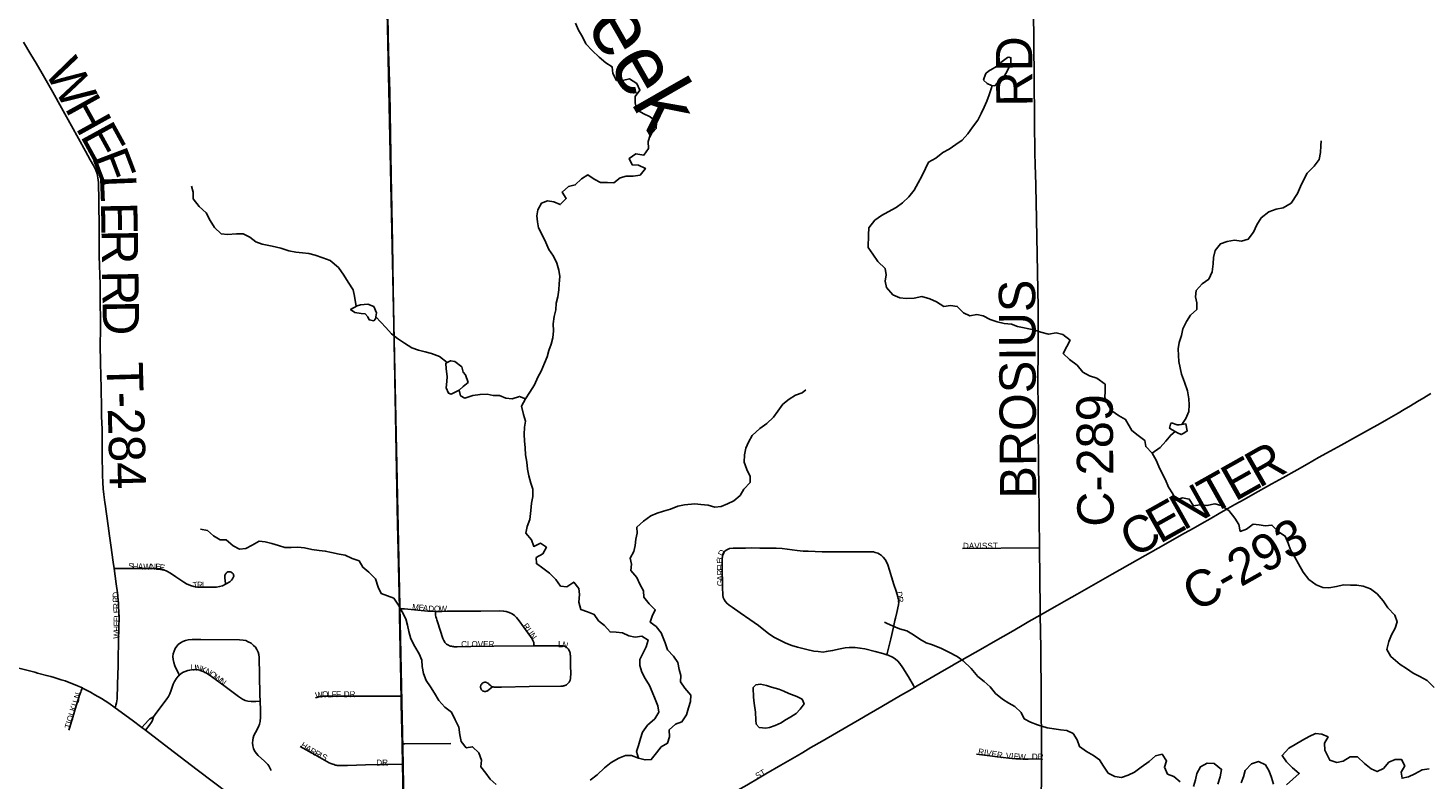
# Model space of a CAD drawing. Header units: feet. Extents: x 2113747 to 2516209, y 960708 to 1356798.
# Tile 239 of 253: x 2350713 to 2362262, y 1200988 to 1207191. Entities that reach past the tile are written whole.
import ezdxf

# ---------------------------------------------------------------- set-up
doc = ezdxf.new("R2010")
doc.units = ezdxf.units.FT
doc.header["$LTSCALE"] = 50
doc.header["$MEASUREMENT"] = 0
doc.linetypes.add('OhDOT_USTN3', pattern=[0.22, 0.165, -0.055])
for name, color, linetype in [('0_Xref', 7, 'Continuous'), ('GM_X_City_Street', 251, 'Continuous'), ('GM_X_City_Street_Text', 251, 'Continuous'), ('GM_X_County_Road', 3, 'Continuous'), ('GM_X_County_Road_Text', 3, 'Continuous'), ('GM_X_Minor_Lake', 5, 'Continuous'), ('GM_X_Minor_River', 5, 'Continuous'), ('GM_X_Minor_River_Text', 5, 'Continuous'), ('GM_X_State_Route', 1, 'Continuous'), ('GM_X_Township', 251, 'OhDOT_USTN3'), ('GM_X_Township_Road', 4, 'Continuous'), ('GM_X_Township_Road_Text', 4, 'Continuous')]:
    doc.layers.add(name, color=color, linetype=linetype)
doc.styles.add('Styledgn030', font='dgn030.shx')
doc.styles.add('Styledgn031', font='dgn031.shx')

# ---------------------------------------------------------------- blocks, each defined once
blk = doc.blocks.new('POR')
at = {"layer": 'GM_X_City_Street', "flags": 128}
for points in [[(2351424, 1202733), (2351417, 1202784), (2351405, 1202865), (2351399, 1202907), (2351386, 1203001), (2351374, 1203086)], [(2357799, 1202020), (2357831, 1202153), (2357853, 1202249), (2357865, 1202303), (2357869, 1202322), (2357881, 1202370), (2357893, 1202432), (2357896, 1202455), (2357894, 1202476), (2357890, 1202499), (2357875, 1202546), (2357857, 1202602), (2357837, 1202664), (2357821, 1202718), (2357806, 1202762), (2357797, 1202783), (2357784, 1202806), (2357769, 1202825), (2357755, 1202839), (2357738, 1202851), (2357723, 1202859), (2357703, 1202865), (2357687, 1202869), (2357660, 1202869), (2357624, 1202869), (2357534, 1202871), (2357460, 1202870), (2357378, 1202870), (2357264, 1202871), (2357149, 1202875), (2357107, 1202877), (2357058, 1202882), (2356935, 1202898), (2356885, 1202901), (2356849, 1202901), (2356751, 1202901), (2356679, 1202902), (2356633, 1202901), (2356571, 1202901), (2356531, 1202900), (2356501, 1202897), (2356488, 1202893), (2356473, 1202885), (2356462, 1202876), (2356453, 1202865), (2356446, 1202852), (2356441, 1202836), (2356439, 1202812), (2356439, 1202753), (2356442, 1202579), (2356446, 1202513), (2356449, 1202493), (2356455, 1202476), (2356464, 1202462), (2356478, 1202446), (2356496, 1202431), (2356521, 1202415), (2356587, 1202368), (2356669, 1202313), (2356738, 1202263), (2356797, 1202216), (2356823, 1202196), (2356867, 1202167), (2356914, 1202142), (2356965, 1202118), (2357014, 1202099), (2357061, 1202085), (2357138, 1202065), (2357196, 1202052), (2357232, 1202047), (2357272, 1202044), (2357298, 1202047), (2357350, 1202056), (2357414, 1202071), (2357453, 1202078), (2357488, 1202081), (2357537, 1202080), (2357576, 1202077), (2357617, 1202069), (2357703, 1202047), (2357766, 1202031), (2357799, 1202020)], [(2358421, 1202897), (2359057, 1202903)], [(2351424, 1202733), (2351466, 1202733), (2351692, 1202734), (2351781, 1202733), (2351808, 1202729), (2351834, 1202722), (2351858, 1202712), (2351890, 1202694), (2351934, 1202664), (2351998, 1202619), (2352020, 1202606), (2352053, 1202592), (2352080, 1202585), (2352112, 1202580), (2352144, 1202578), (2352226, 1202578), (2352268, 1202580), (2352294, 1202584), (2352318, 1202591), (2352347, 1202605), (2352377, 1202624), (2352384, 1202629), (2352392, 1202636), (2352401, 1202647), (2352407, 1202658), (2352409, 1202664), (2352410, 1202669), (2352410, 1202673), (2352409, 1202678), (2352408, 1202683), (2352405, 1202688), (2352401, 1202693), (2352398, 1202697), (2352393, 1202701), (2352388, 1202703), (2352382, 1202705), (2352376, 1202706), (2352371, 1202706), (2352365, 1202705), (2352361, 1202704), (2352357, 1202702), (2352352, 1202698), (2352348, 1202695), (2352344, 1202690), (2352341, 1202685), (2352339, 1202680), (2352338, 1202675), (2352337, 1202670), (2352337, 1202664), (2352337, 1202656), (2352343, 1202608)], [(2351432, 1201583), (2351439, 1201606), (2351443, 1201625), (2351446, 1201642), (2351448, 1201659), (2351453, 1201775), (2351456, 1201932), (2351458, 1202034), (2351459, 1202083), (2351459, 1202099), (2351460, 1202124), (2351463, 1202251), (2351465, 1202323), (2351464, 1202351), (2351460, 1202443), (2351451, 1202531), (2351441, 1202606), (2351424, 1202733)], [(2353777, 1202402), (2353791, 1202401), (2353818, 1202399), (2354012, 1202382), (2354049, 1202380), (2354074, 1202379)], [(2354074, 1202379), (2354084, 1202379), (2354128, 1202379), (2354171, 1202380), (2354344, 1202381), (2354449, 1202382), (2354600, 1202383), (2354636, 1202382), (2354658, 1202378), (2354683, 1202370), (2354707, 1202358), (2354726, 1202346), (2354742, 1202330), (2354765, 1202301), (2354871, 1202152), (2354876, 1202144), (2354881, 1202134), (2354884, 1202128), (2354885, 1202122), (2354886, 1202116), (2354887, 1202109), (2354887, 1202105), (2354888, 1202099), (2354888, 1202094)], [(2354074, 1202379), (2354075, 1202368), (2354076, 1202352), (2354078, 1202335), (2354082, 1202320), (2354085, 1202309), (2354090, 1202292), (2354135, 1202156), (2354143, 1202138), (2354148, 1202130), (2354153, 1202122), (2354159, 1202115), (2354166, 1202110), (2354172, 1202105), (2354181, 1202100), (2354190, 1202096), (2354198, 1202093), (2354208, 1202091), (2354215, 1202090), (2354223, 1202089), (2354229, 1202088), (2354238, 1202088), (2354253, 1202088), (2354367, 1202089), (2354557, 1202091), (2354888, 1202094)], [(2358027, 1201752), (2358047, 1201765), (2358152, 1201826), (2358272, 1201895), (2358334, 1201931), (2358357, 1201944), (2358463, 1202004), (2358526, 1202039), (2358571, 1202066), (2358693, 1202135), (2358821, 1202209), (2358900, 1202255), (2358969, 1202295), (2359062, 1202349)], [(2352628, 1201638), (2352627, 1201690), (2352624, 1201854), (2352621, 1201998), (2352617, 1202024), (2352612, 1202043), (2352602, 1202064), (2352589, 1202083), (2352574, 1202099), (2352553, 1202116), (2352530, 1202129), (2352509, 1202138), (2352487, 1202143), (2352457, 1202145), (2352139, 1202147), (2352067, 1202147), (2352034, 1202144), (2352012, 1202140), (2351991, 1202131), (2351971, 1202120), (2351953, 1202106), (2351940, 1202091), (2351927, 1202072), (2351918, 1202051), (2351912, 1202029), (2351909, 1202006), (2351910, 1201983), (2351915, 1201957), (2351925, 1201929), (2351936, 1201906), (2351962, 1201853)], [(2354888, 1202094), (2354888, 1202094), (2355039, 1202095), (2355113, 1202095), (2355123, 1202095), (2355129, 1202094), (2355134, 1202093), (2355138, 1202092), (2355144, 1202090), (2355148, 1202088), (2355153, 1202085), (2355156, 1202083), (2355162, 1202078), (2355164, 1202075), (2355171, 1202068), (2355176, 1202060), (2355178, 1202056), (2355181, 1202050), (2355183, 1202044), (2355185, 1202038), (2355186, 1202035), (2355186, 1202033), (2355187, 1202030), (2355187, 1202026), (2355187, 1202022), (2355188, 1202014), (2355188, 1202007), (2355188, 1201996), (2355188, 1201962), (2355189, 1201940), (2355190, 1201857), (2355189, 1201841), (2355189, 1201833), (2355189, 1201826), (2355188, 1201820), (2355187, 1201816), (2355185, 1201810), (2355183, 1201806), (2355180, 1201801), (2355177, 1201796), (2355173, 1201790), (2355166, 1201783), (2355161, 1201779), (2355155, 1201774), (2355150, 1201771), (2355143, 1201768), (2355136, 1201765), (2355132, 1201764), (2355126, 1201763), (2355120, 1201763), (2355110, 1201763), (2354848, 1201759), (2354618, 1201755), (2354568, 1201755), (2354562, 1201755), (2354556, 1201755), (2354554, 1201756), (2354550, 1201756), (2354547, 1201757), (2354544, 1201758), (2354543, 1201758), (2354539, 1201760), (2354537, 1201761), (2354534, 1201763), (2354528, 1201768), (2354516, 1201779), (2354511, 1201783), (2354507, 1201786), (2354505, 1201788), (2354502, 1201790), (2354498, 1201792), (2354494, 1201793), (2354491, 1201794), (2354488, 1201794), (2354486, 1201794), (2354484, 1201794), (2354480, 1201794), (2354478, 1201794), (2354475, 1201793), (2354473, 1201793), (2354471, 1201792), (2354468, 1201791), (2354466, 1201790), (2354463, 1201788), (2354461, 1201787), (2354458, 1201784), (2354456, 1201781), (2354453, 1201777), (2354452, 1201775), (2354450, 1201772), (2354449, 1201769), (2354448, 1201765), (2354447, 1201762), (2354447, 1201759), (2354447, 1201756), (2354447, 1201754), (2354447, 1201751), (2354448, 1201747), (2354449, 1201743), (2354451, 1201738), (2354454, 1201733), (2354457, 1201729), (2354460, 1201727), (2354463, 1201724), (2354466, 1201722), (2354469, 1201721), (2354472, 1201720), (2354478, 1201719), (2354481, 1201718), (2354485, 1201718), (2354489, 1201718), (2354494, 1201720), (2354499, 1201721), (2354503, 1201723), (2354505, 1201724), (2354508, 1201726), (2354510, 1201728), (2354515, 1201732), (2354535, 1201748), (2354543, 1201755)], [(2357799, 1202020), (2357810, 1202017), (2357845, 1202001), (2357866, 1201988), (2357889, 1201969), (2357906, 1201950), (2357931, 1201913), (2357976, 1201838), (2358018, 1201768), (2358027, 1201752)], [(2351962, 1201853), (2351972, 1201862), (2351988, 1201874), (2352009, 1201883), (2352031, 1201891), (2352048, 1201895), (2352063, 1201897), (2352089, 1201899), (2352115, 1201897), (2352140, 1201891), (2352165, 1201881), (2352191, 1201867), (2352226, 1201843), (2352340, 1201760), (2352449, 1201676), (2352482, 1201655), (2352506, 1201644), (2352528, 1201638), (2352554, 1201635), (2352594, 1201637), (2352628, 1201638)], [(2351749, 1201508), (2351777, 1201548), (2351854, 1201650), (2351871, 1201678), (2351882, 1201698), (2351894, 1201729), (2351911, 1201778), (2351922, 1201802), (2351936, 1201824), (2351953, 1201844), (2351962, 1201853)], [(2351051, 1201398), (2351091, 1201533), (2351101, 1201564), (2351145, 1201705), (2351148, 1201713), (2351152, 1201724), (2351158, 1201740), (2351162, 1201748)], [(2353085, 1201665), (2353108, 1201673), (2353112, 1201674), (2353119, 1201676), (2353122, 1201677), (2353128, 1201677), (2353131, 1201678), (2353139, 1201678), (2353145, 1201679), (2353159, 1201679), (2353756, 1201679), (2353791, 1201679)], [(2355985, 1200567), (2356028, 1200592), (2356238, 1200715), (2356445, 1200835), (2356642, 1200947), (2356744, 1201005), (2356801, 1201038), (2356924, 1201111), (2357057, 1201188), (2357105, 1201215), (2357172, 1201255), (2357265, 1201309), (2357467, 1201426), (2357572, 1201487), (2357651, 1201533), (2357756, 1201595), (2357912, 1201684), (2357986, 1201727), (2358027, 1201752)], [(2352719, 1201067), (2352699, 1201104), (2352691, 1201116), (2352684, 1201125), (2352665, 1201144), (2352611, 1201191), (2352596, 1201209), (2352583, 1201228), (2352574, 1201249), (2352568, 1201271), (2352566, 1201294), (2352567, 1201317), (2352570, 1201336), (2352576, 1201355), (2352590, 1201381), (2352616, 1201426), (2352624, 1201448), (2352629, 1201470), (2352631, 1201506), (2352631, 1201565), (2352628, 1201638)], [(2351653, 1201420), (2351676, 1201448), (2351709, 1201485), (2351718, 1201492), (2351749, 1201508)], [(2351683, 1201398), (2351713, 1201437), (2351732, 1201465), (2351738, 1201474), (2351749, 1201508)], [(2352958, 1201265), (2353082, 1201195), (2353199, 1201131), (2353211, 1201125), (2353220, 1201121), (2353227, 1201118), (2353238, 1201115), (2353248, 1201112), (2353255, 1201110), (2353265, 1201109), (2353279, 1201108), (2353287, 1201107), (2353302, 1201107), (2353310, 1201107), (2353350, 1201108), (2353422, 1201110), (2353498, 1201113), (2353621, 1201115), (2353681, 1201116), (2353802, 1201118)], [(2353799, 1201287), (2353823, 1201287), (2354202, 1201290)], [(2358538, 1201202), (2358758, 1201173), (2358805, 1201168), (2358831, 1201166), (2358870, 1201163), (2358891, 1201162), (2358934, 1201160), (2358964, 1201160), (2359074, 1201164)]]:
    blk.add_lwpolyline(points, dxfattribs=at)
at = {"layer": 'GM_X_County_Road', "flags": 128}
for points in [[(2359029, 1205756), (2359023, 1206001), (2359022, 1206043), (2359022, 1206049), (2359021, 1206079), (2359020, 1206144), (2359017, 1206432), (2359012, 1206778), (2359006, 1207635), (2359002, 1207914), (2359001, 1208005), (2358986, 1208854), (2358982, 1209052), (2358982, 1209106)], [(2359062, 1202349), (2359203, 1202427), (2359280, 1202471), (2359368, 1202521), (2359658, 1202685), (2359867, 1202803), (2360037, 1202900), (2360253, 1203023), (2360325, 1203064), (2360396, 1203104), (2360464, 1203142), (2360540, 1203186), (2360612, 1203227), (2360670, 1203260), (2360745, 1203302), (2360818, 1203343), (2360975, 1203432), (2361064, 1203482), (2361182, 1203547), (2361266, 1203594), (2361360, 1203647), (2361456, 1203701), (2361545, 1203750), (2361665, 1203817), (2361764, 1203871), (2361867, 1203928), (2361921, 1203959), (2361959, 1203980), (2362015, 1204013), (2362065, 1204043), (2362118, 1204074), (2362175, 1204109), (2362227, 1204141), (2362285, 1204177)], [(2359045, 1203990), (2359044, 1204335), (2359045, 1204482), (2359046, 1204808), (2359046, 1204885), (2359041, 1205177), (2359029, 1205756)], [(2359050, 1203528), (2359045, 1203990)], [(2359051, 1203469), (2359050, 1203528)], [(2359055, 1203155), (2359051, 1203469)], [(2359057, 1202903), (2359055, 1203155)], [(2359062, 1202349), (2359062, 1202404), (2359057, 1202903)]]:
    blk.add_lwpolyline(points, dxfattribs=at)
at = {"layer": 'GM_X_Minor_Lake'}
for p, q in [((2358723, 1206885), (2358637, 1206834)), ((2353461, 1204836), (2353495, 1204832)), ((2354162, 1204380), (2354172, 1204316)), ((2360158, 1203875), (2360196, 1203852)), ((2356953, 1201478), (2357006, 1201508))]:
    blk.add_line(p, q, dxfattribs=at)
at = {"layer": 'GM_X_Minor_Lake', "flags": 128}
for points in [[(2358637, 1206834), (2358616, 1206816), (2358600, 1206780), (2358596, 1206760), (2358625, 1206732), (2358661, 1206716), (2358689, 1206714), (2358709, 1206737), (2358762, 1206789), (2358788, 1206830), (2358808, 1206870), (2358820, 1206896), (2358821, 1206946), (2358805, 1206950), (2358793, 1206948), (2358771, 1206930), (2358739, 1206907), (2358723, 1206885)], [(2353495, 1204832), (2353517, 1204810), (2353527, 1204784), (2353566, 1204776), (2353581, 1204792), (2353587, 1204841), (2353565, 1204893), (2353516, 1204912), (2353456, 1204908), (2353428, 1204900), (2353375, 1204869), (2353409, 1204845), (2353461, 1204836)], [(2354172, 1204316), (2354168, 1204276), (2354163, 1204223), (2354181, 1204179), (2354205, 1204170), (2354271, 1204204), (2354304, 1204233), (2354343, 1204267), (2354322, 1204329), (2354302, 1204353), (2354292, 1204395), (2354233, 1204439), (2354199, 1204446), (2354161, 1204426), (2354162, 1204380)], [(2360196, 1203852), (2360226, 1203838), (2360248, 1203848), (2360276, 1203868), (2360265, 1203926), (2360209, 1203918), (2360193, 1203918), (2360147, 1203933), (2360139, 1203923), (2360130, 1203889), (2360152, 1203877), (2360158, 1203875)], [(2357006, 1201508), (2357050, 1201536), (2357082, 1201572), (2357116, 1201617), (2357099, 1201655), (2357055, 1201678), (2356989, 1201702), (2356947, 1201720), (2356906, 1201737), (2356846, 1201755), (2356804, 1201767), (2356756, 1201778), (2356718, 1201774), (2356696, 1201752), (2356694, 1201728), (2356697, 1201690), (2356699, 1201672), (2356703, 1201621), (2356714, 1201547), (2356716, 1201481), (2356720, 1201449), (2356745, 1201421), (2356799, 1201416), (2356829, 1201420), (2356877, 1201438), (2356925, 1201459), (2356953, 1201478)]]:
    blk.add_lwpolyline(points, dxfattribs=at)
at = {"layer": 'GM_X_Minor_River', "flags": 128}
for points in [[(2355171, 1205883), (2355227, 1205897), (2355278, 1205946), (2355332, 1205979), (2355383, 1205943), (2355435, 1205917), (2355495, 1205918), (2355545, 1205914), (2355597, 1205955), (2355649, 1205969), (2355705, 1205968), (2355763, 1205978), (2355806, 1206033), (2355750, 1206060), (2355698, 1206062), (2355672, 1206114), (2355727, 1206152), (2355794, 1206143), (2355833, 1206197), (2355829, 1206254), (2355846, 1206306), (2355894, 1206362), (2355899, 1206413), (2355845, 1206458), (2355787, 1206486), (2355736, 1206516), (2355722, 1206574), (2355722, 1206626), (2355761, 1206678), (2355735, 1206732), (2355676, 1206772), (2355618, 1206759), (2355568, 1206759), (2355538, 1206815), (2355531, 1206871), (2355481, 1206905), (2355426, 1206950), (2355368, 1207006), (2355315, 1207060), (2355287, 1207118), (2355254, 1207174), (2355230, 1207230)], [(2357958, 1204961), (2357904, 1204964), (2357848, 1204990), (2357795, 1205050), (2357783, 1205102), (2357792, 1205156), (2357784, 1205208), (2357723, 1205266), (2357683, 1205326), (2357644, 1205380), (2357647, 1205484), (2357649, 1205542), (2357698, 1205605), (2357754, 1205645), (2357810, 1205676), (2357876, 1205711), (2357928, 1205749), (2357979, 1205798), (2358023, 1205854), (2358056, 1205915), (2358086, 1205969), (2358116, 1206032), (2358141, 1206084), (2358201, 1206117), (2358259, 1206163), (2358313, 1206192), (2358366, 1206230), (2358420, 1206265), (2358466, 1206317), (2358505, 1206372), (2358549, 1206432), (2358577, 1206485), (2358600, 1206537), (2358624, 1206587), (2358641, 1206640), (2358659, 1206690), (2358666, 1206716)], [(2360232, 1203921), (2360265, 1203971), (2360289, 1204027), (2360292, 1204083), (2360290, 1204133), (2360279, 1204199), (2360253, 1204271), (2360230, 1204337), (2360218, 1204387), (2360207, 1204440), (2360203, 1204490), (2360200, 1204544), (2360210, 1204598), (2360228, 1204654), (2360241, 1204709), (2360269, 1204769), (2360302, 1204822), (2360354, 1204870), (2360356, 1204924), (2360343, 1204974), (2360351, 1205027), (2360400, 1205081), (2360454, 1205120), (2360482, 1205180), (2360491, 1205247), (2360493, 1205297), (2360506, 1205355), (2360550, 1205410), (2360606, 1205430), (2360666, 1205441), (2360724, 1205433), (2360780, 1205448), (2360823, 1205506), (2360849, 1205567), (2360885, 1205625), (2360948, 1205674), (2361010, 1205696), (2361066, 1205709), (2361132, 1205747), (2361185, 1205826), (2361209, 1205883), (2361235, 1205935), (2361266, 1205993), (2361324, 1206052), (2361365, 1206105), (2361375, 1206165), (2361378, 1206219), (2361382, 1206261)], [(2353420, 1204895), (2353408, 1204980), (2353397, 1205030), (2353355, 1205094), (2353320, 1205152), (2353274, 1205215), (2353207, 1205273), (2353145, 1205295), (2353081, 1205316), (2353030, 1205332), (2352978, 1205337), (2352922, 1205343), (2352864, 1205352), (2352798, 1205374), (2352727, 1205391), (2352645, 1205407), (2352593, 1205428), (2352543, 1205466), (2352488, 1205492), (2352432, 1205493), (2352360, 1205487), (2352308, 1205494), (2352252, 1205546), (2352215, 1205604), (2352184, 1205666), (2352124, 1205720), (2352075, 1205781), (2352075, 1205838), (2352061, 1205886)], [(2355749, 1201168), (2355733, 1201222), (2355749, 1201272), (2355766, 1201331), (2355782, 1201383), (2355823, 1201440), (2355883, 1201494), (2355917, 1201549), (2355908, 1201599), (2355888, 1201655), (2355863, 1201715), (2355841, 1201769), (2355804, 1201825), (2355776, 1201879), (2355761, 1201933), (2355761, 1201983), (2355785, 1202033), (2355814, 1202088), (2355830, 1202142), (2355777, 1202176), (2355721, 1202167), (2355669, 1202177), (2355617, 1202202), (2355565, 1202208), (2355515, 1202210), (2355470, 1202264), (2355420, 1202301), (2355385, 1202353), (2355329, 1202375), (2355275, 1202394), (2355256, 1202454), (2355264, 1202517), (2355258, 1202567), (2355215, 1202621), (2355159, 1202582), (2355107, 1202588), (2355067, 1202643), (2355014, 1202695), (2354960, 1202735), (2354907, 1202773), (2354905, 1202823), (2354959, 1202855), (2354990, 1202908), (2354940, 1202941), (2354886, 1202915), (2354866, 1202969), (2354821, 1203025), (2354831, 1203079), (2354854, 1203137), (2354862, 1203212), (2354867, 1203272), (2354877, 1203326), (2354878, 1203386), (2354862, 1203438), (2354844, 1203496), (2354833, 1203553), (2354827, 1203609), (2354818, 1203671), (2354814, 1203729), (2354809, 1203785), (2354805, 1203839), (2354808, 1203898), (2354816, 1203948), (2354801, 1204004), (2354785, 1204072), (2354818, 1204132), (2354854, 1204187), (2354892, 1204247), (2354919, 1204310), (2354947, 1204360), (2354974, 1204427), (2354996, 1204479), (2355011, 1204531), (2355029, 1204582), (2355043, 1204636), (2355048, 1204692), (2355046, 1204750), (2355055, 1204811), (2355067, 1204865), (2355070, 1204921), (2355084, 1204973), (2355092, 1205030), (2355095, 1205080), (2355101, 1205140), (2355092, 1205194), (2355076, 1205250), (2355047, 1205308), (2355011, 1205364), (2354984, 1205422), (2354954, 1205484), (2354925, 1205542), (2354917, 1205592), (2354910, 1205642), (2354920, 1205692), (2354948, 1205747), (2355000, 1205765), (2355050, 1205756), (2355104, 1205734), (2355154, 1205785), (2355119, 1205838), (2355171, 1205883)], [(2362314, 1201752), (2362255, 1201808), (2362195, 1201843), (2362140, 1201869), (2362084, 1201907), (2362032, 1201942), (2361955, 1202008), (2361923, 1202064), (2361938, 1202130), (2361962, 1202187), (2361991, 1202241), (2362007, 1202293), (2361988, 1202347), (2361932, 1202409), (2361893, 1202465), (2361843, 1202523), (2361788, 1202564), (2361728, 1202588), (2361676, 1202596), (2361624, 1202595), (2361566, 1202597), (2361506, 1202584), (2361444, 1202574), (2361394, 1202577), (2361339, 1202599), (2361279, 1202643), (2361233, 1202702), (2361194, 1202770), (2361163, 1202826), (2361129, 1202886), (2361108, 1202942), (2361084, 1203000), (2361030, 1203036), (2360975, 1203091), (2360919, 1203085), (2360869, 1203093), (2360819, 1203098), (2360765, 1203056), (2360713, 1203039), (2360701, 1203095), (2360670, 1203147), (2360620, 1203211), (2360555, 1203253), (2360505, 1203266), (2360439, 1203252), (2360381, 1203259), (2360327, 1203251), (2360292, 1203305), (2360236, 1203316), (2360182, 1203296), (2360156, 1203350), (2360121, 1203405), (2360097, 1203463), (2360068, 1203517), (2360042, 1203575), (2360019, 1203627), (2359987, 1203685), (2359934, 1203739), (2359926, 1203789), (2359870, 1203829), (2359819, 1203871), (2359768, 1203962), (2359710, 1203996), (2359654, 1204032), (2359621, 1204086), (2359595, 1204142), (2359598, 1204196), (2359598, 1204252), (2359531, 1204304), (2359469, 1204321), (2359415, 1204353), (2359368, 1204411), (2359304, 1204458), (2359253, 1204506), (2359283, 1204564), (2359309, 1204615), (2359250, 1204664), (2359194, 1204676), (2359132, 1204667), (2359068, 1204681), (2359010, 1204701), (2358877, 1204730), (2358827, 1204747), (2358767, 1204755), (2358709, 1204768), (2358650, 1204786), (2358592, 1204816), (2358540, 1204827), (2358484, 1204817), (2358430, 1204842), (2358379, 1204894), (2358323, 1204902), (2358267, 1204895), (2358209, 1204931), (2358154, 1204958), (2358086, 1204976), (2358024, 1204963), (2357958, 1204961)], [(2354171, 1204431), (2354107, 1204482), (2354042, 1204507), (2353990, 1204521), (2353934, 1204533), (2353880, 1204552), (2353819, 1204592), (2353761, 1204631), (2353711, 1204669), (2353666, 1204721), (2353583, 1204809)], [(2354818, 1204132), (2354768, 1204152), (2354708, 1204132), (2354654, 1204137), (2354604, 1204161), (2354550, 1204160), (2354500, 1204172), (2354442, 1204169), (2354382, 1204159), (2354316, 1204138), (2354282, 1204158), (2354271, 1204204)], [(2355350, 1200986), (2355408, 1201031), (2355468, 1201088), (2355523, 1201132), (2355587, 1201167), (2355641, 1201189), (2355693, 1201190), (2355749, 1201168), (2355804, 1201154), (2355854, 1201157), (2355897, 1201211), (2355937, 1201262), (2355989, 1201292), (2356006, 1201345), (2356002, 1201401), (2356056, 1201448), (2356107, 1201468), (2356145, 1201527), (2356163, 1201583), (2356178, 1201635), (2356180, 1201689), (2356133, 1201745), (2356095, 1201797), (2356098, 1201849), (2356086, 1201899), (2356074, 1201957), (2356039, 1202009), (2355989, 1202063), (2355970, 1202119), (2355937, 1202203), (2355895, 1202255), (2355845, 1202291), (2355862, 1202341), (2355888, 1202393), (2355837, 1202441), (2355793, 1202497), (2355792, 1202549), (2355760, 1202603), (2355737, 1202659), (2355687, 1202715), (2355693, 1202769), (2355682, 1202819), (2355710, 1202872), (2355721, 1202922), (2355727, 1202974), (2355739, 1203024), (2355736, 1203074), (2355790, 1203123), (2355850, 1203168), (2355903, 1203188), (2355957, 1203207), (2356013, 1203223), (2356073, 1203246), (2356129, 1203258), (2356213, 1203267), (2356265, 1203261), (2356324, 1203254), (2356380, 1203240), (2356432, 1203243), (2356484, 1203265), (2356535, 1203292), (2356587, 1203334), (2356619, 1203387), (2356670, 1203441), (2356670, 1203493), (2356644, 1203549), (2356621, 1203609), (2356625, 1203670), (2356636, 1203726), (2356656, 1203776), (2356687, 1203829), (2356751, 1203887), (2356809, 1203930), (2356862, 1203981), (2356900, 1204031), (2356940, 1204088), (2356991, 1204130), (2357045, 1204163), (2357099, 1204183), (2357131, 1204206)], [(2359987, 1203685), (2360053, 1203732), (2360100, 1203783), (2360140, 1203833), (2360177, 1203863)], [(2354576, 1200952), (2354525, 1200994), (2354491, 1201045), (2354448, 1201097), (2354454, 1201151), (2354431, 1201213), (2354381, 1201263), (2354329, 1201253), (2354286, 1201305), (2354276, 1201361), (2354267, 1201425), (2354237, 1201485), (2354206, 1201547), (2354152, 1201590), (2354101, 1201644), (2354067, 1201704), (2354034, 1201758), (2353998, 1201810), (2353975, 1201866), (2353965, 1201924), (2353963, 1201978), (2353940, 1202030), (2353904, 1202090), (2353871, 1202154), (2353856, 1202212), (2353844, 1202266), (2353830, 1202318), (2353801, 1202376), (2353771, 1202430), (2353730, 1202488), (2353678, 1202506), (2353626, 1202527), (2353603, 1202579), (2353579, 1202647), (2353526, 1202703), (2353476, 1202743), (2353445, 1202795), (2353387, 1202816), (2353331, 1202844), (2353279, 1202852), (2353216, 1202865), (2353166, 1202877), (2353116, 1202880), (2353056, 1202890), (2352994, 1202903), (2352938, 1202909), (2352884, 1202905), (2352832, 1202906), (2352779, 1202922), (2352725, 1202939), (2352669, 1202953), (2352619, 1202959), (2352563, 1202926), (2352511, 1202898), (2352457, 1202891), (2352407, 1202919), (2352348, 1202970), (2352298, 1202970), (2352244, 1203002), (2352194, 1203047), (2352137, 1203057)], [(2359734, 1201008), (2359680, 1201018), (2359624, 1201045), (2359585, 1201103), (2359553, 1201155), (2359502, 1201189), (2359444, 1201223), (2359388, 1201264), (2359367, 1201320), (2359335, 1201372), (2359282, 1201396), (2359230, 1201401), (2359178, 1201409), (2359120, 1201419), (2359040, 1201444), (2358983, 1201466), (2358931, 1201493), (2358905, 1201545), (2358854, 1201595), (2358804, 1201623), (2358752, 1201654), (2358695, 1201702), (2358651, 1201758), (2358600, 1201800), (2358548, 1201843), (2358495, 1201907), (2358429, 1201971), (2358378, 1202006), (2358310, 1202044), (2358248, 1202074), (2358175, 1202103), (2358123, 1202121), (2358069, 1202150), (2358018, 1202186), (2357962, 1202220), (2357902, 1202235), (2357850, 1202257), (2357795, 1202281), (2357779, 1202290)], [(2362271, 1201080), (2362215, 1201071), (2362153, 1201038), (2362101, 1201014), (2362049, 1201003), (2362041, 1201054), (2362070, 1201104), (2362044, 1201156), (2361992, 1201157), (2361940, 1201135), (2361894, 1201084), (2361842, 1201058), (2361792, 1201080), (2361738, 1201125), (2361681, 1201179), (2361621, 1201180), (2361563, 1201144), (2361509, 1201133), (2361451, 1201153), (2361410, 1201233), (2361408, 1201291), (2361438, 1201343), (2361387, 1201367), (2361335, 1201371), (2361283, 1201348), (2361228, 1201316), (2361166, 1201281), (2361114, 1201250), (2361058, 1201190), (2361095, 1201138), (2361145, 1201088), (2361200, 1201042), (2361146, 1200996), (2361094, 1200949)], [(2360988, 1200954), (2360972, 1201008), (2360951, 1201060), (2360921, 1201114), (2360864, 1201140), (2360807, 1201122), (2360753, 1201067), (2360741, 1201015), (2360722, 1200964)], [(2360528, 1200953), (2360549, 1201015), (2360559, 1201075), (2360498, 1201125), (2360440, 1201128), (2360386, 1201098), (2360355, 1201043), (2360345, 1200989), (2360327, 1200935)], [(2360217, 1200972), (2360165, 1201018), (2360114, 1201037), (2360088, 1201095), (2360105, 1201146), (2360069, 1201200), (2360015, 1201187), (2359961, 1201141), (2359896, 1201094), (2359840, 1201053), (2359788, 1201029), (2359734, 1201008)]]:
    blk.add_lwpolyline(points, dxfattribs=at)
at = {"layer": 'GM_X_State_Route', "flags": 128}
for points in [[(2353762, 1203094), (2353726, 1205044), (2353720, 1205418), (2353708, 1205974), (2353697, 1206665), (2353688, 1206999), (2353675, 1207574), (2353669, 1207857), (2353655, 1208487), (2353651, 1208731), (2353650, 1208789)], [(2353813, 1200625), (2353811, 1200710), (2353802, 1201118), (2353799, 1201281), (2353799, 1201287), (2353792, 1201613), (2353791, 1201679), (2353789, 1201769), (2353788, 1201831), (2353787, 1201916), (2353784, 1202071), (2353778, 1202343), (2353777, 1202402), (2353764, 1202993), (2353762, 1203094)], [(2346287, 1202979), (2346431, 1202943), (2346523, 1202920), (2347119, 1202777), (2347342, 1202722), (2347627, 1202654), (2348466, 1202447), (2348534, 1202430), (2348711, 1202386), (2348978, 1202322), (2349263, 1202250), (2349506, 1202189), (2349690, 1202144), (2350182, 1202022), (2350439, 1201959), (2350769, 1201877), (2350793, 1201870), (2350878, 1201848), (2350902, 1201841), (2350929, 1201833), (2350987, 1201815), (2351020, 1201805), (2351123, 1201765)], [(2351123, 1201765), (2351162, 1201748), (2351164, 1201747), (2351191, 1201733), (2351228, 1201713), (2351265, 1201692), (2351321, 1201660), (2351379, 1201622), (2351432, 1201583), (2351572, 1201481), (2351653, 1201420), (2351683, 1201398), (2351875, 1201252), (2352110, 1201072), (2352503, 1200775), (2352590, 1200709), (2352847, 1200512), (2353087, 1200332)]]:
    blk.add_lwpolyline(points, dxfattribs=at)
at = {"layer": 'GM_X_Township', "flags": 128}
for points in [[(2353397, 1222451), (2356858, 1222526), (2358764, 1222568), (2364180, 1222723), (2365829, 1222755), (2369645, 1222836), (2372194, 1222881), (2374472, 1222924), (2379690, 1223029), (2379735, 1219826), (2379742, 1219374), (2379833, 1216178), (2380014, 1209139), (2380003, 1203413), (2380022, 1202249), (2380179, 1195356), (2376656, 1195310), (2375116, 1195276), (2374836, 1195272), (2372692, 1195272), (2366875, 1195235), (2365880, 1195226), (2359057, 1195164), (2357966, 1195170), (2357548, 1195159), (2354856, 1195134), (2353908, 1195164), (2353892, 1195968), (2353885, 1196280), (2353880, 1196527), (2353876, 1196719), (2353851, 1197693), (2353833, 1198882), (2353829, 1198960), (2353831, 1199153), (2353819, 1199782), (2353821, 1200258), (2353808, 1201121), (2353792, 1201872), (2353781, 1202403), (2353645, 1208790), (2353657, 1209132), (2353654, 1209648), (2353508, 1216821), (2353397, 1222451)], [(2327982, 1222076), (2333341, 1222133), (2335682, 1222157), (2338510, 1222201), (2341239, 1222245), (2343737, 1222286), (2344324, 1222288), (2349300, 1222361), (2350843, 1222395), (2353397, 1222451), (2353508, 1216821), (2353654, 1209648), (2353657, 1209132), (2353645, 1208790), (2353781, 1202403), (2353792, 1201872), (2353808, 1201121), (2353821, 1200258), (2353819, 1199782), (2353831, 1199153), (2353829, 1198960), (2353833, 1198882), (2353851, 1197693), (2353876, 1196719), (2353880, 1196527), (2353885, 1196280), (2353892, 1195968), (2353908, 1195164), (2347306, 1195156), (2344005, 1195134), (2340985, 1195138), (2340041, 1195153), (2338450, 1195157), (2336454, 1195161), (2330756, 1195208), (2328175, 1195267), (2328172, 1197915), (2328164, 1198937), (2328116, 1204996), (2328088, 1208595), (2328082, 1214984), (2327993, 1220659), (2327982, 1222076)]]:
    blk.add_lwpolyline(points, dxfattribs=at)
at = {"layer": 'GM_X_Township_Road', "flags": 128}
for points in [[(2351374, 1203086), (2351349, 1203263), (2351347, 1203276), (2351338, 1203344), (2351334, 1203390), (2351331, 1203442), (2351328, 1203504), (2351327, 1203539), (2351326, 1203637), (2351324, 1203729), (2351324, 1203778), (2351324, 1203883), (2351321, 1203987), (2351319, 1204056), (2351318, 1204220), (2351312, 1204429), (2351309, 1204580), (2351311, 1204701), (2351311, 1204799), (2351309, 1204914), (2351308, 1205075), (2351301, 1205313), (2351301, 1205409), (2351300, 1205533), (2351297, 1205766), (2351294, 1205917), (2351290, 1205956), (2351283, 1205987), (2351272, 1206018), (2351254, 1206056), (2351227, 1206104), (2351187, 1206176), (2351073, 1206383), (2350990, 1206532), (2350918, 1206661), (2350831, 1206815), (2350781, 1206900), (2350738, 1206973), (2350676, 1207074)], [(2359074, 1201164), (2359070, 1201739), (2359068, 1202001), (2359067, 1202076), (2359062, 1202349)], [(2359097, 1198004), (2359091, 1198565), (2359086, 1198846), (2359084, 1199024), (2359083, 1199148), (2359082, 1199525), (2359073, 1200380), (2359072, 1200777), (2359074, 1201082), (2359074, 1201164)]]:
    blk.add_lwpolyline(points, dxfattribs=at)
at = {"layer": 'GM_X_City_Street_Text', "char_height": 50, "attachment_point": 7, "line_spacing_factor": 0.8, "style": 'Styledgn030'}
for s, insert, rotation in [('{\\Fdgn000|c0;\\C256;DAVIS}', (2358426, 1202894), 0), ('{\\Fdgn000|c0;\\C256;ST}', (2358628, 1202894), 0), ('{\\Fdgn000|c0;\\C256;E}', (2356446, 1202773), 90.9835), ('{\\Fdgn000|c0;\\C256;L}', (2356445, 1202804), 81.3598), ('{\\Fdgn000|c0;\\C256;D}', (2356447, 1202830), 63.6598), ('{\\Fdgn000|c0;\\C256;S}', (2351540, 1202727), 358.716), ('{\\Fdgn000|c0;\\C256;H}', (2351575, 1202726), 358.7429), ('{\\Fdgn000|c0;\\C256;A}', (2351619, 1202725), 358.7429), ('{\\Fdgn000|c0;\\C256;W}', (2351663, 1202724), 358.7429), ('{\\Fdgn000|c0;\\C256;N}', (2351720, 1202723), 358.7105), ('{\\Fdgn000|c0;\\C256;E}', (2351764, 1202722), 358.7514), ('{\\Fdgn000|c0;\\C256;E}', (2351794, 1202721), 349.0598), ('{\\Fdgn000|c0;\\C256;I}', (2356446, 1202751), 91.0134), ('{\\Fdgn000|c0;\\C256;F}', (2356447, 1202716), 90.9835), ('{\\Fdgn000|c0;\\C256;R}', (2356447, 1202676), 90.9957), ('{\\Fdgn000|c0;\\C256;T}', (2352078, 1202568), 10.3562), ('{\\Fdgn000|c0;\\C256;R}', (2352107, 1202574), 358.2511), ('{\\Fdgn000|c0;\\C256;L}', (2352148, 1202573), 359.8542), ('{\\Fdgn000|c0;\\C256;G}', (2356449, 1202588), 90.9836), ('{\\Fdgn000|c0;\\C256;A}', (2356448, 1202632), 91.0178), ('{\\Fdgn000|c0;\\C256;D}', (2351462, 1202493), 93.1047), ('{\\Fdgn000|c0;\\C256;R}', (2351464, 1202453), 93.5718), ('{\\Fdgn000|c0;\\C256;D}', (2357873, 1202539), 278.8442), ('{\\Fdgn000|c0;\\C256;R}', (2357880, 1202496), 278.532), ('{\\Fdgn000|c0;\\C256;R}', (2351468, 1202401), 93.5732), ('{\\Fdgn000|c0;\\C256;E}', (2351470, 1202366), 93.5475), ('{\\Fdgn000|c0;\\C256;L}', (2351472, 1202330), 92.8375), ('{\\Fdgn000|c0;\\C256;M}', (2353880, 1202392), 354.0339), ('{\\Fdgn000|c0;\\C256;E}', (2353933, 1202387), 354.07), ('{\\Fdgn000|c0;\\C256;A}', (2353968, 1202383), 354.0219), ('{\\Fdgn000|c0;\\C256;D}', (2354014, 1202378), 355.759), ('{\\Fdgn000|c0;\\C256;O}', (2354062, 1202375), 359.6212), ('{\\Fdgn000|c0;\\C256;W}', (2354107, 1202375), 359.9988), ('{\\Fdgn000|c0;\\C256;H}', (2351469, 1202210), 88.5801), ('{\\Fdgn000|c0;\\C256;E}', (2351471, 1202290), 89.5741), ('{\\Fdgn000|c0;\\C256;E}', (2351470, 1202254), 88.5795), ('{\\Fdgn000|c0;\\C256;RUN}', (2354790, 1202259), 305.3105), ('{\\Fdgn000|c0;\\C256;W}', (2351468, 1202153), 88.5708), ('{\\Fdgn000|c0;\\C256;CLOVER}', (2354286, 1202084), 0), ('{\\Fdgn000|c0;\\C256;L}', (2355086, 1202084), 359.1257), ('{\\Fdgn000|c0;\\C256;N}', (2355114, 1202085), 344.442), ('{\\Fdgn000|c0;\\C256;U}', (2352054, 1201891), 358.5138), ('{\\Fdgn000|c0;\\C256;N}', (2352094, 1201890), 350.5377), ('{\\Fdgn000|c0;\\C256;K}', (2352131, 1201884), 338.771), ('{\\Fdgn000|c0;\\C256;N}', (2352169, 1201870), 330.7947), ('{\\Fdgn000|c0;\\C256;O}', (2352205, 1201850), 325.631), ('{\\Fdgn000|c0;\\C256;W}', (2352241, 1201826), 323.9776), ('{\\Fdgn000|c0;\\C256;N}', (2352287, 1201792), 323.8601), ('{\\Fdgn000|c0;\\C256;LN}', (2351129, 1201619), 75.2649), ('{\\Fdgn000|c0;\\C256;W}', (2353087, 1201661), 8.8791), ('{\\Fdgn000|c0;\\C256;O}', (2353140, 1201670), 1.0929), ('{\\Fdgn000|c0;\\C256;L}', (2353183, 1201671), 0), ('{\\Fdgn000|c0;\\C256;F}', (2353218, 1201671), 0), ('{\\Fdgn000|c0;\\C256;F}', (2353254, 1201671), 0), ('{\\Fdgn000|c0;\\C256;DR}', (2353318, 1201671), 0), ('{\\Fdgn000|c0;\\C256;TIOLKI}', (2351063, 1201407), 73.885), ('{\\Fdgn000|c0;\\C256;H}', (2352958, 1201263), 327.8741), ('{\\Fdgn000|c0;\\C256;A}', (2352995, 1201239), 327.8785), ('{\\Fdgn000|c0;\\C256;R}', (2353032, 1201215), 328.256), ('{\\Fdgn000|c0;\\C256;R}', (2353071, 1201192), 332.5488), ('{\\Fdgn000|c0;\\C256;I}', (2353108, 1201173), 334.5515), ('{\\Fdgn000|c0;\\C256;S}', (2353128, 1201163), 334.6427), ('{\\Fdgn000|c0;\\C256;RIVER}', (2358548, 1201200), 350.5377), ('{\\Fdgn000|c0;\\C256;V}', (2358778, 1201165), 355.142), ('{\\Fdgn000|c0;\\C256;I}', (2358821, 1201161), 355.1258), ('{\\Fdgn000|c0;\\C256;E}', (2358843, 1201159), 355.132), ('{\\Fdgn000|c0;\\C256;W}', (2358879, 1201156), 355.6013), ('{\\Fdgn000|c0;\\C256;DR}', (2358994, 1201156), 0), ('{\\Fdgn000|c0;\\C256;DR}', (2353586, 1201107), 0), ('{\\Fdgn000|c0;\\C256;ST}', (2356731, 1200994), 29.7432)]:
    blk.add_mtext(s, dxfattribs=dict(at, insert=insert, rotation=rotation))
at = {"layer": 'GM_X_County_Road_Text', "char_height": 300, "attachment_point": 7, "line_spacing_factor": 0.8, "style": 'Styledgn030'}
for s, insert, rotation in [('{\\Fdgn000|c0;\\C256;RD}', (2359001, 1206544), 90.4937), ('{\\Fdgn000|c0;\\C256;BROSIUS}', (2359036, 1203310), 90.3236), ('{\\Fdgn000|c0;\\C256;C-289}', (2359675, 1203079), 90.5503), ('{\\Fdgn000|c0;\\C256;R}', (2360868, 1203393), 29.6768), ('{\\Fdgn000|c0;\\C256;E}', (2360670, 1203282), 29.3067), ('{\\Fdgn000|c0;\\C256;T}', (2360475, 1203172), 29.2973), ('{\\Fdgn000|c0;\\C256;N}', (2360244, 1203042), 29.2992), ('{\\Fdgn000|c0;\\C256;E}', (2360049, 1202933), 29.2973), ('{\\Fdgn000|c0;\\C256;C}', (2359834, 1202812), 29.2995), ('{\\Fdgn000|c0;\\C256;C-293}', (2360351, 1202365), 29.4758)]:
    blk.add_mtext(s, dxfattribs=dict(at, insert=insert, rotation=rotation))
at = {"layer": 'GM_X_Minor_River_Text', "insert": (2354955, 1207832), "char_height": 500.25, "attachment_point": 7, "rotation": 299.8018, "line_spacing_factor": 0.8, "style": 'Styledgn031'}
blk.add_mtext('{\\Fdgn000|c0;\\C256;Creek}', dxfattribs=at)
at = {"layer": 'GM_X_Township_Road_Text', "char_height": 300, "attachment_point": 7, "line_spacing_factor": 0.8, "style": 'Styledgn030'}
for s, insert, rotation in [('{\\Fdgn000|c0;\\C256;W}', (2350844, 1206835), 298.9971), ('{\\Fdgn000|c0;\\C256;H}', (2351012, 1206531), 298.9899), ('{\\Fdgn000|c0;\\C256;E}', (2351140, 1206301), 298.762), ('{\\Fdgn000|c0;\\C256;E}', (2351238, 1206126), 290.8018), ('{\\Fdgn000|c0;\\C256;L}', (2351306, 1205973), 272.3877), ('{\\Fdgn000|c0;\\C256;E}', (2351315, 1205753), 270.9686), ('{\\Fdgn000|c0;\\C256;R}', (2351319, 1205528), 270.929), ('{\\Fdgn000|c0;\\C256;R}', (2351324, 1205190), 270.9297), ('{\\Fdgn000|c0;\\C256;D}', (2351328, 1204943), 270.9289), ('{\\Fdgn000|c0;\\C256;T-284}', (2351356, 1204431), 271.6051)]:
    blk.add_mtext(s, dxfattribs=dict(at, insert=insert, rotation=rotation))

msp = doc.modelspace()

# ---------------------------------------------------------------- block references
at = {"layer": '0_Xref'}
msp.add_blockref('POR', (0, 0), dxfattribs=at)

doc.saveas('drawing.dxf')
